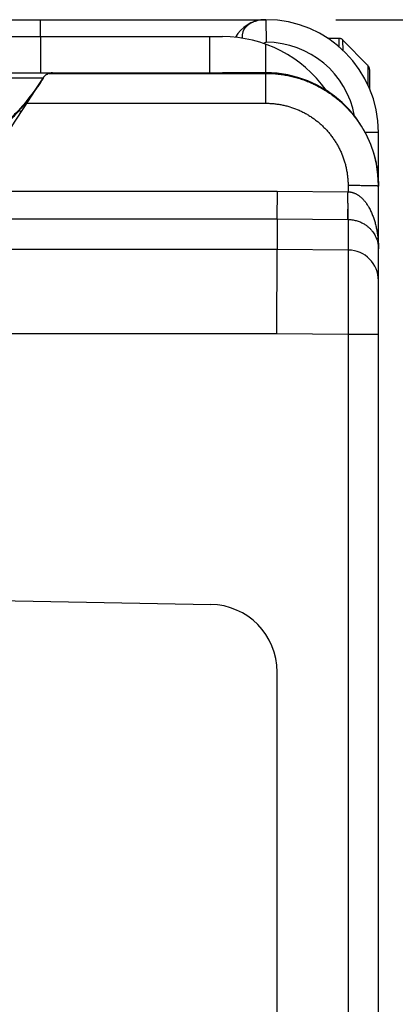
# Model space of a CAD drawing. Header units: inches. Extents: x 0 to 22, y 0 to 17.
# Tile 12 of 44: x 4.819 to 5.153, y 12.042 to 12.915. Entities that reach past the tile are written whole.
import ezdxf

# ---------------------------------------------------------------- set-up
doc = ezdxf.new("R2010")
doc.units = ezdxf.units.IN
doc.header["$LTSCALE"] = 1.21
doc.header["$MEASUREMENT"] = 0
doc.layers.get('0').update_dxf_attribs({"linetype": 'CONTINUOUS'})
doc.layers.add('DIMENSIONS', color=7, linetype='CONTINUOUS')
doc.styles.get("Standard").update_dxf_attribs({"font": 'txt', "width": 0.8})
doc.dimstyles.new('DIMSTYLE_1', dxfattribs={"dimtxt": 0.125, "dimasz": 0.18, "dimexe": 0.125, "dimexo": 0.0625, "dimgap": 0.0625, "dimtad": 0, "dimtih": 1, "dimtoh": 1, "dimdec": 3, "dimzin": 4, "dimdsep": 46, "dimtxsty": 'STANDARD', "dimblk": '_FILLED', "dimblk1": '_FILLED', "dimblk2": '_FILLED', "dimcen": 0.09, "dimadec": 0, "dimazin": 0, "dimtp": 0.01, "dimtm": 0.01, "dimtfac": 1, "dimtdec": 3, "dimtofl": 0, "dimtmove": 0, "dimatfit": 3, "dimldrblk": '_FILLED', "dimfxl": 1, "dimtolj": 1, "dimtzin": 4, "dimarcsym": 0})

# ---------------------------------------------------------------- blocks, each defined once
blk = doc.blocks.new('_FILLED')
at = {"color": 0, "linetype": 'BYBLOCK'}
blk.add_solid([(0, 0), (-1, 0.1736), (-1, -0.1736)], dxfattribs=at)
blk = doc.blocks.new('*D2')
at = {"layer": 'DIMENSIONS', "color": 2, "linetype": 'CONTINUOUS'}
for p, q in [((5.10001, 12.91528), (6.69654, 12.91528)), ((6.57154, 12.91528), (6.57154, 11.30578)), ((6.57154, 9.44628), (6.57154, 11.05578)), ((5.10001, 9.44628), (6.69654, 9.44628))]:
    blk.add_line(p, q, dxfattribs=at)
at = {"layer": 'DIMENSIONS', "color": 2, "linetype": 'CONTINUOUS', "xscale": 0.18, "yscale": 0.18, "zscale": 0.18}
for p, rotation in [((6.57154, 12.91528), 90), ((6.57154, 9.44628), 270)]:
    blk.add_blockref('_FILLED', p, dxfattribs=dict(at, rotation=rotation))
at = {"layer": 'DIMENSIONS', "color": 2, "linetype": 'CONTINUOUS', "insert": (6.57154, 11.24328), "char_height": 0.125, "width": 1.325, "attachment_point": 2, "line_spacing_factor": 0.9}
blk.add_mtext('3.469{\\Ftxt.shx;\\W1.000000;\\H0.125000; }[88.11]', dxfattribs=at)

msp = doc.modelspace()

# ---------------------------------------------------------------- linework, layer by layer
at = {"color": 7, "linetype": 'CONTINUOUS'}
for p, q in [((4.3379, 12.91528), (5.0379, 12.91528)), ((4.83741, 12.91528), (4.83741, 12.90028)), ((5.03177, 12.91471), (5.03175, 12.91471)), ((5.0379, 12.91528), (5.03807, 12.89528)), ((4.37647, 12.90028), (4.99932, 12.90028)), ((4.8379, 12.90028), (4.8379, 12.86828)), ((4.9879, 12.90028), (4.9879, 12.86828)), ((5.09268, 12.89892), (5.10287, 12.89875)), ((5.10285, 12.89875), (5.10307, 12.89874)), ((5.10289, 12.89861), (5.10287, 12.89875)), ((5.10297, 12.8912), (5.10289, 12.89861)), ((5.10359, 12.89868), (5.10308, 12.89874)), ((5.10454, 12.89843), (5.10407, 12.89858)), ((5.10635, 12.89725), (5.10619, 12.89741)), ((5.12846, 12.87473), (5.10633, 12.89725)), ((5.12846, 12.87475), (5.10635, 12.89725)), ((5.10644, 12.88805), (5.10635, 12.89725)), ((5.0379, 12.84117), (5.0379, 12.89349)), ((5.12846, 12.87475), (5.12847, 12.85761)), ((5.1299, 12.87124), (5.12987, 12.8717)), ((5.1299, 12.87123), (5.1299, 12.85439)), ((4.37647, 12.86828), (4.99932, 12.86828)), ((4.84007, 12.8635), (4.53572, 12.8635)), ((4.84005, 12.86343), (4.84007, 12.86349)), ((4.84526, 12.86769), (5.0379, 12.86769)), ((4.84539, 12.86773), (4.84548, 12.86777)), ((4.84548, 12.86777), (4.84621, 12.86798)), ((4.84621, 12.86798), (4.84701, 12.86814)), ((5.0379, 12.86828), (5.00219, 12.86828)), ((4.81936, 12.83608), (4.8193, 12.83524)), ((4.82573, 12.84117), (5.0379, 12.84117)), ((5.1379, 12.81528), (5.12612, 12.81528)), ((5.1379, 9.54628), (5.1379, 12.81528)), ((5.1109, 12.76814), (5.1109, 12.76262)), ((4.56895, 12.76317), (5.048, 12.76317)), ((5.0479, 12.73861), (5.04811, 12.76317)), ((5.048, 12.76317), (5.1109, 12.76262)), ((5.11113, 12.73806), (5.11105, 12.75085)), ((4.56895, 12.73861), (5.0479, 12.73861)), ((5.0479, 12.73861), (5.0479, 12.71156)), ((5.0479, 12.73861), (5.11068, 12.73806)), ((5.11068, 12.73806), (5.11113, 12.73806)), ((5.11113, 12.73806), (5.11113, 12.71101)), ((5.0479, 12.71156), (4.606, 12.71156)), ((5.04757, 12.63657), (5.0479, 12.71156)), ((5.11113, 12.71101), (5.0479, 12.71156)), ((5.11113, 12.71101), (5.1109, 12.63602)), ((5.04757, 12.63657), (4.61092, 12.63657)), ((5.1109, 12.63602), (5.04757, 12.63657)), ((5.1109, 12.63602), (5.1109, 9.72553)), ((5.1379, 12.63602), (5.1109, 12.63602)), ((4.2379, 12.40991), (4.98894, 12.3968)), ((5.0479, 11.29974), (5.0479, 12.33681))]:
    msp.add_line(p, q, dxfattribs=at)
for points in [[(5.03638, 12.91528), (5.0359, 12.91527), (5.03543, 12.91525), (5.03499, 12.91522), (5.03457, 12.91518), (5.03417, 12.91514), (5.0338, 12.91509), (5.03345, 12.91504), (5.03314, 12.91498), (5.03285, 12.91493), (5.03259, 12.91488), (5.03237, 12.91484), (5.03218, 12.9148), (5.03202, 12.91477), (5.03177, 12.91471)], [(5.10407, 12.89858), (5.10359, 12.89868), (5.10342, 12.8987)], [(5.10619, 12.89741), (5.10583, 12.89772), (5.10542, 12.898), (5.10499, 12.89823), (5.10454, 12.89843)], [(5.1299, 12.87125), (5.12987, 12.8717), (5.12981, 12.87216), (5.12971, 12.87261), (5.12956, 12.87304), (5.12938, 12.87346), (5.12916, 12.87386), (5.1289, 12.87424), (5.12861, 12.8746), (5.12846, 12.87475)], [(4.83043, 12.84827), (4.83254, 12.8515), (4.83459, 12.85467), (4.83656, 12.85776), (4.83844, 12.86077), (4.84005, 12.86343)], [(4.84005, 12.86343), (4.84036, 12.8639), (4.84084, 12.86455), (4.84137, 12.86516), (4.84195, 12.86573), (4.84258, 12.86624), (4.84325, 12.86671), (4.84395, 12.86711), (4.84468, 12.86746), (4.84539, 12.86773)], [(4.84701, 12.86814), (4.84781, 12.86824), (4.84843, 12.86827)], [(4.82155, 12.83476), (4.82381, 12.83824), (4.82605, 12.84164), (4.83043, 12.84827)], [(4.78634, 12.7944), (4.78661, 12.79458), (4.78887, 12.7962), (4.79102, 12.79782), (4.79312, 12.79951), (4.79524, 12.80133), (4.79744, 12.80333), (4.79975, 12.80558), (4.80215, 12.80809), (4.80463, 12.81087), (4.80716, 12.81392), (4.80971, 12.8172), (4.81225, 12.82067), (4.81475, 12.82428), (4.8172, 12.82797), (4.82155, 12.83476)]]:
    msp.add_lwpolyline(points, dxfattribs=at)
for centre, radius, start, end in [((5.03738, 12.88528), 0.03, 93.82063, 151.34127), ((5.03717, 12.8873), 0.02796, 99.6527, 101.1819), ((5.03726, 12.88674), 0.02852, 97.43551, 99.64765), ((5.03738, 12.88546), 0.02981, 89.9998, 91.92078), ((5.03738, 12.88528), 0.03, 89.75216, 90), ((5.0379, 12.81528), 0.1, 0, 90), ((4.99932, 12.78728), 0.113, 35.3922, 90), ((5.10277, 12.89375), 0.005, 44.34076, 44.5), ((5.03807, 12.81527), 0.08, 10.4181, 89.99949), ((5.1249, 12.87123), 0.005, 44.49997, 44.61032), ((4.68925, 12.9559), 0.17688, 317.35846, 328.50613), ((4.8486, 12.85828), 0.01, 90.00159, 148.56204), ((4.99932, 12.78728), 0.081, 88.73211, 90), ((5.1109, 12.68401), 0.027, 0.00496, 89.50506), ((4.9879, 12.33681), 0.06, 0, 89)]:
    msp.add_arc(centre, radius, start, end, dxfattribs=at)
for centre, major_axis, ratio, start_param, end_param in [((5.0379, 12.86766), (0.05, 0), 0.017455, 2.366195, 2.397537), ((5.0379, 12.76826), (0, 0.10002), 0.999848, -0.100167, 0), ((5.0379, 12.76826), (-0.03827, 0.09241), 0.999785, -1.963533, -0.492905)]:
    msp.add_ellipse(centre, major_axis=major_axis, ratio=ratio, start_param=start_param, end_param=end_param, dxfattribs=at)
for points, knots in [([(5.03174, 12.91473), (5.03059, 12.9145), (5.02889, 12.91405), (5.02672, 12.91323), (5.0252, 12.91252), (5.02378, 12.91172), (5.02247, 12.91083), (5.02127, 12.90986), (5.0202, 12.90882), (5.01942, 12.90789), (5.01886, 12.90711), (5.01848, 12.90652), (5.01814, 12.90592), (5.01784, 12.90531), (5.01758, 12.90469), (5.01728, 12.90386), (5.017, 12.90279), (5.01685, 12.9017), (5.01681, 12.90083), (5.01683, 12.89996), (5.01691, 12.89931), (5.01699, 12.89887)], [0, 0, 0, 0, 0.147462, 0.219105, 0.289044, 0.357076, 0.423045, 0.487068, 0.54925, 0.609616, 0.639146, 0.668252, 0.696968, 0.725338, 0.753414, 0.781239, 0.836283, 0.890842, 0.918063, 0.945297, 1, 1, 1, 1]), ([(5.0366, 12.89394), (5.03662, 12.89403), (5.03666, 12.89422), (5.03675, 12.89449), (5.03688, 12.89472), (5.03704, 12.89492), (5.03724, 12.89508), (5.03748, 12.89519), (5.03776, 12.89526), (5.03796, 12.89528), (5.03807, 12.89528)], [0, 0, 0, 0, 0.136672, 0.26349, 0.382256, 0.496019, 0.609168, 0.727118, 0.855607, 1, 1, 1, 1]), ([(4.84004, 12.86344), (4.83851, 12.86094), (4.83535, 12.85602), (4.83029, 12.84886), (4.82495, 12.84192), (4.82121, 12.83744), (4.8193, 12.83524)], [0, 0, 0, 0, 0.250325, 0.500461, 0.750366, 1, 1, 1, 1]), ([(4.84007, 12.86349), (4.84007, 12.86349), (4.84007, 12.8635), (4.84007, 12.8635), (4.84007, 12.8635)], [0, 0, 0, 0, 0.526791, 1, 1, 1, 1]), ([(5.0379, 12.86769), (5.03953, 12.86769), (5.04281, 12.86761), (5.0477, 12.86725), (5.05258, 12.86665), (5.05742, 12.86581), (5.06221, 12.86473), (5.06694, 12.86342), (5.0716, 12.86188), (5.07618, 12.86011), (5.08067, 12.85812), (5.08506, 12.85591), (5.08933, 12.85349), (5.09348, 12.85086), (5.0975, 12.84804), (5.10137, 12.84501), (5.10508, 12.8418), (5.10864, 12.83842), (5.11203, 12.83486), (5.11523, 12.83114), (5.11825, 12.82727), (5.12108, 12.82325), (5.12371, 12.8191), (5.12613, 12.81483), (5.12833, 12.81044), (5.13032, 12.80595), (5.13209, 12.80137), (5.13363, 12.79671), (5.13494, 12.79198), (5.13601, 12.78718), (5.13685, 12.78234), (5.13745, 12.77747), (5.13782, 12.77257), (5.1379, 12.7693), (5.1379, 12.76766)], [0, 0, 0, 0, 0.03125, 0.062501, 0.093751, 0.125002, 0.156252, 0.187503, 0.218753, 0.250004, 0.281254, 0.312504, 0.343755, 0.375005, 0.406255, 0.437505, 0.468755, 0.500005, 0.531255, 0.562505, 0.593755, 0.625005, 0.656254, 0.687504, 0.718754, 0.750004, 0.781253, 0.812503, 0.843752, 0.875002, 0.906251, 0.937501, 0.968751, 1, 1, 1, 1]), ([(4.81936, 12.83608), (4.817, 12.83353), (4.81213, 12.82854), (4.8044, 12.8215), (4.79762, 12.81601), (4.79201, 12.81185), (4.78914, 12.80985), (4.7877, 12.80887)], [0, 0, 0, 0, 0.249393, 0.499272, 0.749568, 0.874805, 1, 1, 1, 1]), ([(4.8193, 12.83524), (4.81707, 12.83266), (4.81362, 12.82888), (4.80879, 12.82405), (4.8038, 12.81937), (4.79856, 12.81495), (4.79308, 12.81085), (4.79025, 12.80892), (4.78881, 12.80799)], [0, 0, 0, 0, 0.24937, 0.374261, 0.499274, 0.749552, 0.874789, 1, 1, 1, 1]), ([(4.81943, 12.83145), (4.81952, 12.8316), (4.81969, 12.83191), (4.81988, 12.83238), (4.81999, 12.83286), (4.82001, 12.83334), (4.81996, 12.83382), (4.81982, 12.8343), (4.8196, 12.83478), (4.81941, 12.83508), (4.8193, 12.83524)], [0, 0, 0, 0, 0.133342, 0.258526, 0.378112, 0.495081, 0.612663, 0.734086, 0.862337, 1, 1, 1, 1]), ([(5.0379, 12.84117), (5.03909, 12.84117), (5.04148, 12.84111), (5.04506, 12.84084), (5.04861, 12.84041), (5.05215, 12.83979), (5.05565, 12.83901), (5.06025, 12.83773), (5.06476, 12.83612), (5.06913, 12.83418), (5.07233, 12.83257), (5.07545, 12.8308), (5.07848, 12.82888), (5.08141, 12.82681), (5.08423, 12.82461), (5.08695, 12.82226), (5.08954, 12.81979), (5.09201, 12.81719), (5.09436, 12.81448), (5.09656, 12.81165), (5.09862, 12.80872), (5.10054, 12.80569), (5.10231, 12.80257), (5.10392, 12.79937), (5.10585, 12.795), (5.10746, 12.79049), (5.10874, 12.78588), (5.10952, 12.78238), (5.11013, 12.77885), (5.11057, 12.77529), (5.11084, 12.77172), (5.1109, 12.76933), (5.1109, 12.76814)], [0, 0, 0, 0, 0.031253, 0.062507, 0.09376, 0.125014, 0.156267, 0.18752, 0.250007, 0.28126, 0.312513, 0.343765, 0.375017, 0.40627, 0.437521, 0.468773, 0.500024, 0.531275, 0.562526, 0.593777, 0.625027, 0.656277, 0.687527, 0.718777, 0.750027, 0.812507, 0.843756, 0.875005, 0.906254, 0.937503, 0.968752, 1, 1, 1, 1]), ([(5.1379, 12.76766), (5.1379, 12.76767), (5.13789, 12.76768), (5.13788, 12.76768), (5.13786, 12.76769), (5.13784, 12.76769), (5.13782, 12.7677), (5.13779, 12.7677), (5.13775, 12.76771), (5.13769, 12.76772), (5.13756, 12.76774), (5.13736, 12.76776), (5.13707, 12.76778), (5.13671, 12.7678), (5.1363, 12.76782), (5.13582, 12.76785), (5.13528, 12.76787), (5.13469, 12.76789), (5.13404, 12.76791), (5.13333, 12.76793), (5.13256, 12.76795), (5.13145, 12.76797), (5.12993, 12.768), (5.12797, 12.76803), (5.12585, 12.76806), (5.12358, 12.76808), (5.12119, 12.7681), (5.11871, 12.76812), (5.11615, 12.76813), (5.11353, 12.76813), (5.11178, 12.76814), (5.1109, 12.76814)], [0, 0, 0, 0, 0.000523, 0.000956, 0.001524, 0.002234, 0.003088, 0.004088, 0.005235, 0.007972, 0.0113, 0.019727, 0.030506, 0.043613, 0.059019, 0.076689, 0.09658, 0.118646, 0.142832, 0.169082, 0.197332, 0.227515, 0.293382, 0.366052, 0.444824, 0.528941, 0.617593, 0.709926, 0.805052, 0.902054, 1, 1, 1, 1]), ([(5.11105, 12.75085), (5.11105, 12.75096), (5.11104, 12.75119), (5.111, 12.75153), (5.11095, 12.75181), (5.11091, 12.75204), (5.11089, 12.75221), (5.11086, 12.75238), (5.11084, 12.75256), (5.11083, 12.75273), (5.11082, 12.75297), (5.11081, 12.75326), (5.11082, 12.75362), (5.11082, 12.75392), (5.11082, 12.75416), (5.11082, 12.7544), (5.11082, 12.7547), (5.11081, 12.75507), (5.1108, 12.75543), (5.11079, 12.75593), (5.11078, 12.75642), (5.11077, 12.75692), (5.11076, 12.75729), (5.11076, 12.75767), (5.11076, 12.75804), (5.11075, 12.75842), (5.11075, 12.7588), (5.11073, 12.75918), (5.1107, 12.75956), (5.11067, 12.75995), (5.11066, 12.76027), (5.11066, 12.76052), (5.11067, 12.76071), (5.11068, 12.7609), (5.11071, 12.7611), (5.11074, 12.76129), (5.11079, 12.76154), (5.11086, 12.76185), (5.11092, 12.76223), (5.11094, 12.76249), (5.11094, 12.76262)], [0, 0, 0, 0, 0.028573, 0.057481, 0.086754, 0.101489, 0.116264, 0.131065, 0.145887, 0.160741, 0.175641, 0.205603, 0.235792, 0.266181, 0.281439, 0.296735, 0.327445, 0.358316, 0.389347, 0.420537, 0.483361, 0.51497, 0.546693, 0.578515, 0.610437, 0.642468, 0.674625, 0.70693, 0.7394, 0.771939, 0.804431, 0.820644, 0.836842, 0.853048, 0.869295, 0.885603, 0.901965, 0.934749, 0.96743, 1, 1, 1, 1]), ([(5.1109, 12.76266), (5.11107, 12.76266), (5.11134, 12.76264), (5.11169, 12.76261), (5.11191, 12.76258), (5.11209, 12.76256), (5.11226, 12.76254), (5.11257, 12.76251), (5.11292, 12.76247), (5.11327, 12.76242), (5.11354, 12.76238), (5.1138, 12.76233), (5.11414, 12.76226), (5.11457, 12.76215), (5.11525, 12.76196), (5.11608, 12.76169), (5.11704, 12.76129), (5.11798, 12.76085), (5.11889, 12.76035), (5.11977, 12.75982), (5.12061, 12.75924), (5.12142, 12.75862), (5.1222, 12.75798), (5.12294, 12.7573), (5.12366, 12.7566), (5.12435, 12.75588), (5.12502, 12.75514), (5.12565, 12.75439), (5.12627, 12.75361), (5.12686, 12.75282), (5.12761, 12.75176), (5.12832, 12.75066), (5.12899, 12.74955), (5.12964, 12.74843), (5.1304, 12.74701), (5.13125, 12.74527), (5.13203, 12.74351), (5.13275, 12.74173), (5.13341, 12.73993), (5.13402, 12.73812), (5.13458, 12.73629), (5.13509, 12.73446), (5.13556, 12.73261), (5.13611, 12.73014), (5.1367, 12.72703), (5.13724, 12.72327), (5.13762, 12.7195), (5.13785, 12.71572), (5.1379, 12.7132), (5.1379, 12.71194)], [0, 0, 0, 0, 0.008516, 0.01278, 0.017045, 0.019177, 0.021308, 0.025565, 0.034066, 0.038311, 0.042555, 0.046796, 0.051036, 0.059502, 0.067947, 0.084772, 0.101511, 0.118154, 0.1347, 0.15115, 0.16751, 0.183785, 0.19998, 0.216099, 0.232145, 0.248121, 0.264032, 0.279883, 0.295684, 0.311441, 0.327158, 0.358464, 0.37406, 0.38962, 0.420649, 0.45158, 0.482424, 0.513185, 0.543873, 0.574502, 0.60508, 0.635614, 0.666107, 0.696563, 0.757381, 0.818112, 0.878776, 0.939393, 1, 1, 1, 1]), ([(5.11068, 12.73806), (5.11068, 12.73807), (5.11068, 12.7381), (5.11068, 12.73815), (5.11068, 12.73823), (5.11068, 12.73834), (5.11068, 12.73847), (5.11068, 12.7387), (5.11069, 12.73905), (5.11069, 12.73945), (5.11069, 12.73981), (5.1107, 12.74024), (5.1107, 12.74084), (5.11071, 12.74163), (5.11072, 12.74235), (5.11072, 12.74297), (5.11073, 12.74346), (5.11073, 12.74398), (5.11074, 12.74452), (5.11076, 12.74507), (5.11078, 12.74565), (5.1108, 12.74624), (5.11083, 12.74685), (5.11086, 12.74748), (5.11089, 12.74812), (5.11093, 12.74879), (5.11098, 12.7497), (5.11102, 12.75039), (5.11105, 12.75085)], [0, 0, 0, 0, 0.00215, 0.006375, 0.01267, 0.021028, 0.031441, 0.043897, 0.074886, 0.113861, 0.136293, 0.160658, 0.215077, 0.276887, 0.345825, 0.382876, 0.421597, 0.461948, 0.503885, 0.547365, 0.592343, 0.638772, 0.686601, 0.735778, 0.786251, 0.837966, 0.89087, 1, 1, 1, 1]), ([(5.11113, 12.73806), (5.11148, 12.73805), (5.11219, 12.73803), (5.11358, 12.73794), (5.11527, 12.73774), (5.11721, 12.73736), (5.11904, 12.73686), (5.12074, 12.73628), (5.12278, 12.73543), (5.12507, 12.73423), (5.12748, 12.73261), (5.12953, 12.7309), (5.13101, 12.72939), (5.13206, 12.72817), (5.13301, 12.72696), (5.13406, 12.72542), (5.13512, 12.72353), (5.136, 12.72163), (5.1367, 12.7197), (5.13724, 12.71777), (5.13762, 12.71583), (5.13785, 12.71389), (5.1379, 12.71259), (5.1379, 12.71194)], [0, 0, 0, 0, 0.025527, 0.05089, 0.10065, 0.148523, 0.194109, 0.237387, 0.278423, 0.354364, 0.423671, 0.48771, 0.547662, 0.576388, 0.604372, 0.658497, 0.710585, 0.761037, 0.810243, 0.858474, 0.906022, 0.953139, 1, 1, 1, 1])]:
    msp.add_open_spline(points, degree=3, knots=knots, dxfattribs=at)
msp.add_open_spline([(4.84007, 12.86349), (4.84006, 12.86347), (4.84005, 12.86346), (4.84004, 12.86344)], degree=3, dxfattribs=at)

# ---------------------------------------------------------------- dimensions: what is measured, and where the dimension line sits
at = {"layer": 'DIMENSIONS', "color": 2, "linetype": 'CONTINUOUS'}
dim = msp.add_linear_dim(base=(6.57154, 9.44628), p1=(5.03751, 12.91528), p2=(5.03751, 9.44628), angle=270, dimstyle='DIMSTYLE_1', dxfattribs=at)
dim.commit()
dim.dimension.update_dxf_attribs({"geometry": '*D2', "text_midpoint": (6.57154, 11.18078), "dimtype": 160})

doc.saveas('drawing.dxf')
